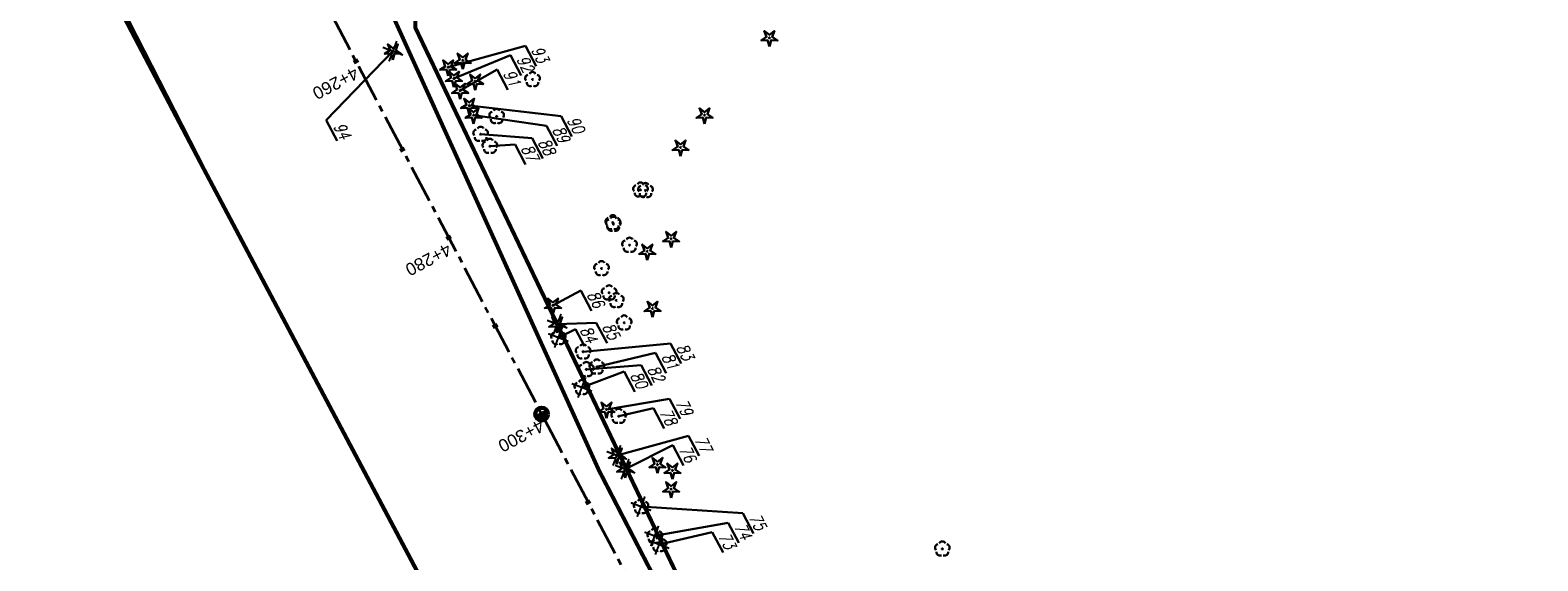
# Model space of a CAD drawing. Header units: metres. Extents: x 7529688 to 7533680, y 5721227 to 5727807.
# Tile 6 of 17: x 7531665 to 7531817, y 5723984 to 5724037. Entities that reach past the tile are written whole.
import ezdxf

# ---------------------------------------------------------------- set-up
doc = ezdxf.new("R2010")
doc.units = ezdxf.units.M
for name, pattern in [('817-dzialki-09-05-04$0$HIDDEN', [0.375, 0.25, -0.125]), ('ACAD_ISO05W100', [33, 24, -3, 0, -3, 0, -3]), ('CENTER2', [28.575, 19.05, -3.175, 3.175, -3.175])]:
    doc.linetypes.add(name, pattern=pattern)
for name, color, linetype in [('C-DROGI-SYTUACJA', 7, 'Continuous'), ('C-DROGI-SYTUACJA-ETYKIETY', 7, 'Continuous'), ('D-ziel-blokdrzewo', 250, 'Continuous')]:
    doc.layers.add(name, color=color, linetype=linetype)
doc.layers.add('D-LR-etap-III', color=7, linetype='817-dzialki-09-05-04$0$HIDDEN', lineweight=50, true_color=0xff1aff)
for name, color, linetype, lineweight in [('D-pas-drogowy', 7, 'ACAD_ISO05W100', 50), ('MK_drzewa opisy', 170, 'Continuous', 30), ('widok', 94, 'Continuous', 30)]:
    doc.layers.add(name, color=color, linetype=linetype, lineweight=lineweight)
doc.layers.add('D-wycinka-drzew', color=7, linetype='Continuous', true_color=0xff1a1a)
doc.layers.add('poprzeczki', color=7, linetype='Continuous', true_color=0x0000c7)
doc.styles.get("Standard").update_dxf_attribs({"font": 'arial.ttf'})
doc.styles.add('UZBROJENIE', font='SIMPLEX', dxfattribs={"width": 0.8, "oblique": 15.00003, "height": 1.5})

# ---------------------------------------------------------------- blocks, each defined once
blk = doc.blocks.new('kilometraz')
at = {"linetype": 'ByBlock', "lineweight": -2}
blk.add_hatch(color=0, dxfattribs=at).paths.add_polyline_path([(0, -0.28125, 0.41421356), (0.28125, 0, 0.41421356), (0, 0.28125)])
at = {"color": 0, "linetype": 'ByBlock', "lineweight": -2}
blk.add_line((0, 0.28125), (0, -0.28125), dxfattribs=at)
blk.add_circle((0, 0), 0.28125, dxfattribs=at)
blk = doc.blocks.new('AeccTickLine')
at = {"color": 0, "linetype": 'ByBlock', "lineweight": -2}
blk.add_line((0, 1), (0, -1), dxfattribs=at)
blk = doc.blocks.new('OBOP02_01')
at = {"linetype": 'Continuous', "lineweight": -2}
blk.add_hatch(color=0, dxfattribs=at).paths.add_polyline_path([(0, -0.1, 1), (0, 0.1, 1)])
at = {"color": 0, "linetype": 'Continuous', "lineweight": -2}
blk.add_circle((0, 0), 0.1, dxfattribs=at)
for centre, radius, start, end in [((-0.77, 0.25), 0.7, 101.6336, 222.6627), ((0, 0.8), 0.7, 29.8459, 150.1541), ((0.77, 0.25), 0.7, 317.3373, 78.3664), ((-0.46, -0.64), 0.71, 174.3693, 292.5572), ((0.46, -0.64), 0.71, 247.4428, 5.6307)]:
    blk.add_arc(centre, radius, start, end, dxfattribs=at)
blk = doc.blocks.new('OBOP01_01')
at = {"linetype": 'Continuous', "lineweight": -2}
blk.add_hatch(color=0, dxfattribs=at).paths.add_polyline_path([(0, -0.1, 1), (0, 0.1, 1)])
at = {"color": 0, "linetype": 'Continuous', "lineweight": -2, "flags": 128}
blk.add_lwpolyline([(0, -1.74), (-0.35, -0.48), (-1.65, -0.54), (-0.57, 0.18), (-1.02, 1.4), (0, 0.6), (1.02, 1.4), (0.57, 0.18), (1.65, -0.54), (0.35, -0.48), (0, -1.74)], dxfattribs=at)
at = {"color": 0, "linetype": 'Continuous', "lineweight": -2}
blk.add_circle((0, 0), 0.1, dxfattribs=at)
blk = doc.blocks.new('wycinka')
at = {"layer": 'D-wycinka-drzew', "const_width": 0.2}
for points in [[(-1.09, 0), (1.09, 0)], [(0, 1.09), (0, -1.09)]]:
    blk.add_lwpolyline(points, dxfattribs=at)

msp = doc.modelspace()

# ---------------------------------------------------------------- linework, layer by layer
at = {"layer": 'C-DROGI-SYTUACJA', "color": 2, "linetype": 'CENTER2', "lineweight": 35, "ltscale": 0.2}
msp.add_lwpolyline([(7531519.34, 5724370.97), (7531605.62, 5724206.44, 0.042652), (7531608.37, 5724202.14), (7531614.26, 5724194.44, -0.042592), (7531617, 5724190.14), (7531641.09, 5724144.24, -0.042262), (7531643.05, 5724139.58), (7531645.97, 5724130.59, 0.044899), (7531648.09, 5724125.65), (7531669.36, 5724086.12), (7531687.57, 5724053.49), (7531733.08, 5723967.07, 0.08906), (7531737.42, 5723961.49), (7531739.52, 5723959.62, -0.048597), (7531742.14, 5723956.76), (7531750.65, 5723945.47, -0.1118), (7531754.27, 5723937.41), (7531757.43, 5723921.9, 0.200916), (7531763.94, 5723912.31), (7531771.97, 5723907.08, -0.131228), (7531777.15, 5723901.33), (7531783.38, 5723889.12)], format="xyb", dxfattribs=at)
at = {"layer": 'D-LR-etap-III', "ltscale": 10, "flags": 128}
msp.add_lwpolyline([(7531750.47, 5723895.1, 0.4, 0.4, 0), (7531750.5, 5723895.13, 0.4, 0.4, 0), (7531682.71, 5724022.92, 0.4, 0.4, 0), (7531619.18, 5724147.2, 0.4, 0.4, 0), (7531592.31, 5724198.49, 0.4, 0.4, 0), (7531553.26, 5724272.92, 0.4, 0.4, 0), (7531504.02, 5724366.79, 0.4, 0.4, 0), (7531482.09, 5724407.62, 0.4, 0.4, 0), (7531412.35, 5724541.18, 0.4, 0.4, 0), (7531388.46, 5724586.93, 0.4, 0.4, 0), (7531345.12, 5724669.94, 0.4, 0.4, 0), (7531127.66, 5725081.67, 0.4, 0.4, 0), (7531059.25, 5725211.04, 0.4, 0.4, 0), (7531008.01, 5725307.95, 0.4, 0.4, 0), (7530964.18, 5725390.84, 0.4, 0.4, 0), (7530914.56, 5725484.68, 0.4, 0.4, 0), (7530865.24, 5725577.49, 0.4, 0.4, 0), (7530840.09, 5725624.06, 0.4, 0.4, 0), (7530802.56, 5725694.92, 0.4, 0.4, 0), (7530755.54, 5725787.51, 0.4, 0.4, 0), (7530708.72, 5725876.3, 0.4, 0.4, 0), (7530695.12, 5725902.09, 0.4, 0.4, 0), (7530642.91, 5726001.08, 0.4, 0.4, 0), (7530634.93, 5726016.15, 0.4, 0.4, 0), (7530610.82, 5726061.93, 0.4, 0.4, 0), (7530610.82, 5726061.93, 0.4, 0.4, 0), (7530607.21, 5726063.51, 0.4, 0.4, 0), (7530597.42, 5726080.68, 0.4, 0.4, 0), (7530591.16, 5726088.44, 0.4, 0.4, 0), (7530581.28, 5726107.21, 0.4, 0.4, 0), (7530571.29, 5726130.56, 0.4, 0.4, 0), (7530549.55, 5726171.53, 0.4, 0.4, 0), (7530531.01, 5726206.47, 0.4, 0.4, 0), (7530516.46, 5726236.02, 0.4, 0.4, 0), (7530500.8, 5726266.14, 0.4, 0.4, 0), (7530491.35, 5726283.94, 0.4, 0.4, 0), (7530482.4, 5726303.41, 0.4, 0.4, 0), (7530482.4, 5726303.41, 0.4, 0.4, 0), (7530450.41, 5726357.28, 0.4, 0.4, 0), (7530397.76, 5726458.5, 0.4, 0.4, 0), (7530334.71, 5726583.66, 0.4, 0.4, 0), (7530303.94, 5726645.17, 0.4, 0.4, 0), (7530300.51, 5726651.78, 0.4, 0.4, 0), (7530289.21, 5726671.97, 0.4, 0.4, 0), (7530281.54, 5726685.57, 0.4, 0.4, 0), (7530261.37, 5726724.16, 0.4, 0.4, 0), (7530254.03, 5726738.21, 0.4, 0.4, 0), (7530197.22, 5726845.06, 0.4, 0.4, 0), (7530194.71, 5726849.15, 0.4, 0.4, 0), (7530195.92, 5726850.75, 0.4, 0.4, 0), (7530170.55, 5726892.96, 0.4, 0.4, 0), (7530143.17, 5726945.07, 0.4, 0.4, 0), (7530105.06, 5727018.32, 0.4, 0.4, 0), (7530100.06, 5727027.16, 0.4, 0.4, 0), (7530062.32, 5727099.63, 0.4, 0.4, 0), (7530015.38, 5727189.42, 0.4, 0.4, 0), (7529983.21, 5727250.21, 0.4, 0.4, 0), (7529953.28, 5727306.75, 0.4, 0.4, 0), (7529900.67, 5727406.16, 0.4, 0.4, 0), (7529890.63, 5727425.13, 0.4, 0.4, 0), (7529875.16, 5727454.43, 0.4, 0.4, 0), (7529857.56, 5727487.79, 0.4, 0.4, 0), (7529835.19, 5727530.19, 0.4, 0.4, 0), (7529811.74, 5727574.66, 0.4, 0.4, 0), (7529792.1, 5727611.92, 0.4, 0.4, 0), (7529768.07, 5727657.47, 0.4, 0.4, 0), (7529755.21, 5727682.13, 0.4, 0.4, 0), (7529753.31, 5727681.13, 0.4, 0.4, 0), (7529739.21, 5727707.77, 0.4, 0.4, 0), (7529735.39, 5727711.25, 0.4, 0.4, 0), (7529725.42, 5727730.2, 0.4, 0.4, 0), (7529723.55, 5727729.88, 0.4, 0.4, 0), (7529695.57, 5727782.93, 0.4, 0.4, 0), (7529717.68, 5727794.02, 0.4, 0.4, 0), (7529736.27, 5727758.65, 0.4, 0.4, 0), (7529736.27, 5727758.65, 0.4, 0.4, 0), (7529744.51, 5727750.41, 0.4, 0.4, 0), (7529744.51, 5727750.41, 0.4, 0.4, 0), (7529750.28, 5727738.55, 0.4, 0.4, 0), (7529777.11, 5727687.57, 0.4, 0.4, 0), (7529796.52, 5727651.33, 0.4, 0.4, 0), (7529814.94, 5727616.79, 0.4, 0.4, 0), (7529839.01, 5727572.3, 0.4, 0.4, 0), (7529860.62, 5727532.51, 0.4, 0.4, 0), (7529882.35, 5727491.5, 0.4, 0.4, 0), (7529904.87, 5727449.1, 0.4, 0.4, 0), (7529920.75, 5727418.88, 0.4, 0.4, 0), (7529946.68, 5727368.55, 0.4, 0.4, 0), (7529972.02, 5727320.57, 0.4, 0.4, 0), (7529987.74, 5727290.15, 0.4, 0.4, 0), (7529996.5, 5727273.66, 0.4, 0.4, 0), (7530017.54, 5727234.2, 0.4, 0.4, 0), (7530033.05, 5727204.86, 0.4, 0.4, 0), (7530051.62, 5727170.22, 0.4, 0.4, 0), (7530069.28, 5727137.02, 0.4, 0.4, 0), (7530089.39, 5727097.53, 0.4, 0.4, 0), (7530109.71, 5727060.75, 0.4, 0.4, 0), (7530136.77, 5727011.64, 0.4, 0.4, 0), (7530162.45, 5726962.74, 0.4, 0.4, 0), (7530187.67, 5726916.99, 0.4, 0.4, 0), (7530207.82, 5726879.34, 0.4, 0.4, 0), (7530230.63, 5726834.52, 0.4, 0.4, 0), (7530262.29, 5726776.62, 0.4, 0.4, 0), (7530277.51, 5726760.21, 0.4, 0.4, 0), (7530286.04, 5726744.11, 0.4, 0.4, 0), (7530288.1, 5726735.88, 0.4, 0.4, 0), (7530290.39, 5726725.05, 0.4, 0.4, 0), (7530296.18, 5726713.58, 0.4, 0.4, 0), (7530302.73, 5726701.18, 0.4, 0.4, 0), (7530325.69, 5726657.47, 0.4, 0.4, 0), (7530343.24, 5726623.65, 0.4, 0.4, 0), (7530360.23, 5726591.75, 0.4, 0.4, 0), (7530383.21, 5726548.06, 0.4, 0.4, 0), (7530406.02, 5726503.61, 0.4, 0.4, 0), (7530427.46, 5726462.62, 0.4, 0.4, 0), (7530447.93, 5726424.39, 0.4, 0.4, 0), (7530471.13, 5726379.92, 0.4, 0.4, 0), (7530490.5, 5726343.03, 0.4, 0.4, 0), (7530509.5, 5726306.73, 0.4, 0.4, 0), (7530529.89, 5726267.24, 0.4, 0.4, 0), (7530543.85, 5726238.99, 0.4, 0.4, 0), (7530554.81, 5726218.94, 0.4, 0.4, 0), (7530559.03, 5726212.22, 0.4, 0.4, 0), (7530563.06, 5726206.41, 0.4, 0.4, 0), (7530566.93, 5726200.46, 0.4, 0.4, 0), (7530569.77, 5726194.9, 0.4, 0.4, 0), (7530571.47, 5726191.28, 0.4, 0.4, 0), (7530572.84, 5726188.02, 0.4, 0.4, 0), (7530575.3, 5726182.03, 0.4, 0.4, 0), (7530579.74, 5726173.31, 0.4, 0.4, 0), (7530583.3, 5726167.41, 0.4, 0.4, 0), (7530593.4, 5726163.33, 0.4, 0.4, 0), (7530598.62, 5726155.26, 0.4, 0.4, 0), (7530608.26, 5726140.5, 0.4, 0.4, 0), (7530603.27, 5726136.83, 0.4, 0.4, 0), (7530606.53, 5726131.84, 0.4, 0.4, 0), (7530604.24, 5726124.22, 0.4, 0.4, 0), (7530605.85, 5726121.63, 0.4, 0.4, 0), (7530608.97, 5726116.16, 0.4, 0.4, 0), (7530618.11, 5726097.79, 0.4, 0.4, 0), (7530651.21, 5726034.96, 0.4, 0.4, 0), (7530670.24, 5725998.61, 0.4, 0.4, 0), (7530698.08, 5725945.95, 0.4, 0.4, 0), (7530716.51, 5725911.31, 0.4, 0.4, 0), (7530735.22, 5725875.67, 0.4, 0.4, 0), (7530752.5, 5725842.15, 0.4, 0.4, 0), (7530778.31, 5725793.5, 0.4, 0.4, 0), (7530797.5, 5725756.38, 0.4, 0.4, 0), (7530812.52, 5725728.29, 0.4, 0.4, 0), (7530820.04, 5725713.16, 0.4, 0.4, 0), (7530822.42, 5725710.19, 0.4, 0.4, 0), (7530833.15, 5725688.8, 0.4, 0.4, 0), (7530849.63, 5725656.16, 0.4, 0.4, 0), (7530867.98, 5725621.96, 0.4, 0.4, 0), (7530872.63, 5725612.89, 0.4, 0.4, 0), (7530880.35, 5725597.59, 0.4, 0.4, 0), (7530883.84, 5725593.39, 0.4, 0.4, 0), (7530891.78, 5725587.76, 0.4, 0.4, 0), (7530895.04, 5725584.28, 0.4, 0.4, 0), (7530897.03, 5725580.94, 0.4, 0.4, 0), (7530900.95, 5725579.95, 0.4, 0.4, 0), (7530904.81, 5725571.98, 0.4, 0.4, 0), (7530903.68, 5725568.57, 0.4, 0.4, 0), (7530908.9, 5725558.84, 0.4, 0.4, 0), (7530910.25, 5725545.67, 0.4, 0.4, 0), (7530912.87, 5725538.65, 0.4, 0.4, 0), (7530945.28, 5725478.46, 0.4, 0.4, 0), (7530959.69, 5725450.25, 0.4, 0.4, 0), (7531002.83, 5725368.19, 0.4, 0.4, 0), (7531044.7, 5725290.31, 0.4, 0.4, 0), (7531064.1, 5725253.21, 0.4, 0.4, 0), (7531083.01, 5725216.68, 0.4, 0.4, 0), (7531113.01, 5725158.47, 0.4, 0.4, 0), (7531137.36, 5725113.07, 0.4, 0.4, 0), (7531150.83, 5725086.71, 0.4, 0.4, 0), (7531159.75, 5725076.64, 0.4, 0.4, 0), (7531166.31, 5725074.58, 0.4, 0.4, 0), (7531172.29, 5725062.58, 0.4, 0.4, 0), (7531170.59, 5725055.61, 0.4, 0.4, 0), (7531173.73, 5725044.08, 0.4, 0.4, 0), (7531215.34, 5724964.86, 0.4, 0.4, 0), (7531238.05, 5724921.68, 0.4, 0.4, 0), (7531262.39, 5724875.28, 0.4, 0.4, 0), (7531295.59, 5724811.27, 0.4, 0.4, 0), (7531348.49, 5724712.36, 0.4, 0.4, 0), (7531363.74, 5724682.68, 0.4, 0.4, 0), (7531366.99, 5724675.87, 0.4, 0.4, 0), (7531382.54, 5724646.11, 0.4, 0.4, 0), (7531401.3, 5724610.87, 0.4, 0.4, 0), (7531428.96, 5724558.86, 0.4, 0.4, 0), (7531449.11, 5724520.4, 0.4, 0.4, 0), (7531477.29, 5724465.83, 0.4, 0.4, 0), (7531501, 5724421.11, 0.4, 0.4, 0), (7531512.12, 5724400.55, 0.4, 0.4, 0), (7531513.78, 5724396.76, 0.4, 0.4, 0), (7531526.32, 5724379.39, 0.4, 0.4, 0), (7531566.78, 5724302.74, 0.4, 0.4, 0), (7531612.28, 5724225.61, 0.4, 0.4, 0), (7531620.49, 5724210.55, 0.4, 0.4, 0), (7531631.58, 5724196.26, 0.4, 0.4, 0), (7531653.48, 5724152.43, 0.4, 0.4, 0), (7531661.15, 5724128.49, 0.4, 0.4, 0), (7531673.88, 5724101.19, 0.4, 0.4, 0), (7531684.69, 5724081.18, 0.4, 0.4, 0), (7531699.21, 5724051.17, 0.4, 0.4, 0), (7531704.03, 5724040.58, 0.4, 0.4, 0), (7531704.03, 5724040.58, 0.4, 0.4, 0), (7531703.91, 5724037.17, 0.4, 0.4, 0), (7531736.42, 5723969.23, 0.4, 0.4, 0), (7531738.29, 5723967.7, 0.4, 0.4, 0), (7531742.18, 5723962.35, 0.4, 0.4, 0), (7531744.29, 5723958.62, 0.4, 0.4, 0), (7531755.39, 5723944.19, 0.4, 0.4, 0), (7531758.69, 5723936.76, 0.4, 0.4, 0), (7531780.08, 5723929.25, 0.4, 0.4, 0), (7531792.61, 5723906.34, 0.4, 0.4, 0), (7531792.61, 5723906.34, 0.4, 0.4, 0), (7531756.96, 5723883.06, 0.4, 0.4, 0), (7531750.46, 5723895.13, 0.4, 0.4, 0), (7531750.46, 5723895.13, 0, 0, 0)], format="xyseb", dxfattribs=at)
at = {"layer": 'D-pas-drogowy', "ltscale": 0.2, "flags": 128}
msp.add_lwpolyline([(7531633.02, 5724182.83, 0.4, 0.4, 0), (7531617.56, 5724211.61, 0.4, 0.4, 0), (7531566.78, 5724302.74, 0.4, 0.4, 0), (7531538.42, 5724356.47, 0.4, 0.4, 0), (7531526.32, 5724379.39, 0.4, 0.4, 0), (7531516.1, 5724393.61, 0.4, 0.4, 0.001485), (7531513.78, 5724396.84, 0.4, 0.4, 0), (7531501.87, 5724413.41, 0.4, 0.4, 0), (7531474.93, 5724464.51, 0.4, 0.4, 0), (7531446.2, 5724518.99, 0.4, 0.4, 0), (7531424.96, 5724559.26, 0.4, 0.4, 0), (7531398.44, 5724609.57, 0.4, 0.4, 0), (7531379.65, 5724645.22, 0.4, 0.4, 0), (7531365.23, 5724672.56, 0.4, 0.4, 0), (7531341.31, 5724717.92, 0.4, 0.4, 0), (7531312.9, 5724771.79, 0.4, 0.4, 0), (7531292.59, 5724810.31, 0.4, 0.4, 0), (7531259.39, 5724873.27, 0.4, 0.4, 0), (7531233.74, 5724921.92, 0.4, 0.4, 0), (7531203.07, 5724980.09, 0.4, 0.4, 0), (7531173.47, 5725036.23, 0.4, 0.4, 0), (7531168.27, 5725046.09, 0.4, 0.4, 0), (7531172.29, 5725062.58, 0.4, 0.4, 0), (7531166.31, 5725074.58, 0.4, 0.4, 0), (7531150.32, 5725079.6, 0.4, 0.4, 0), (7531141.5, 5725096.43, 0.4, 0.4, 0), (7531109.31, 5725157.81, 0.4, 0.4, 0), (7531086.64, 5725201.05, 0.4, 0.4, 0), (7531059.2, 5725253.38, 0.4, 0.4, 0), (7531028.21, 5725312.49, 0.4, 0.4, 0), (7530999.1, 5725367.99, 0.4, 0.4, 0), (7530956.25, 5725449.72, 0.4, 0.4, 0), (7530924.4, 5725510.46, 0.4, 0.4, 0), (7530897.51, 5725561.74, 0.4, 0.4, 0), (7530894.46, 5725566.14, 0.4, 0.4, 0), (7530892.16, 5725570.49, 0.4, 0.4, 0), (7530869.36, 5725613.31, 0.4, 0.4, 0), (7530861.69, 5725627.7, 0.4, 0.4, 0), (7530852.74, 5725644.52, 0.4, 0.4, 0), (7530831.51, 5725684.2, 0.4, 0.4, 0), (7530811.13, 5725722.52, 0.4, 0.4, 0), (7530792.35, 5725757.94, 0.4, 0.4, 0), (7530768.03, 5725803.8, 0.4, 0.4, 0), (7530748.77, 5725840.18, 0.4, 0.4, 0), (7530727.7, 5725879.97, 0.4, 0.4, 0), (7530712.1, 5725909.55, 0.4, 0.4, 0), (7530693.64, 5725944.65, 0.4, 0.4, 0), (7530665.7, 5725997.54, 0.4, 0.4, 0), (7530641.76, 5726042.88, 0.4, 0.4, 0), (7530616.5, 5726091.48, 0.4, 0.4, 0), (7530604.63, 5726114.32, 0.4, 0.4, -0.007763), (7530602.5, 5726118.43, 0.4, 0.4, 0), (7530603.99, 5726123.39, 0.4, 0.4, 0), (7530606.53, 5726131.84, 0.4, 0.4, 0), (7530603.27, 5726136.83, 0.4, 0.4, 0), (7530593.78, 5726151.37, 0.4, 0.4, 0), (7530590.2, 5726156.84, 0.4, 0.4, 0), (7530583.3, 5726167.41, 0.4, 0.4, 0), (7530580.58, 5726170.43, 0.4, 0.4, 0), (7530575.85, 5726175.67, 0.4, 0.4, 0), (7530569.01, 5726186.66, 0.4, 0.4, 0), (7530562.56, 5726199.19, 0.4, 0.4, 0), (7530555.67, 5726211.39, 0.4, 0.4, 0), (7530548.29, 5726224.23, 0.4, 0.4, 0), (7530540.58, 5726237.71, 0.4, 0.4, 0), (7530532.68, 5726252.65, 0.4, 0.4, 0), (7530524.06, 5726269.35, 0.4, 0.4, 0), (7530502.82, 5726309.91, 0.4, 0.4, 0), (7530488.83, 5726336.63, 0.4, 0.4, 0), (7530466.03, 5726380.16, 0.4, 0.4, 0), (7530438.47, 5726432.77, 0.4, 0.4, 0), (7530424.53, 5726459.09, 0.4, 0.4, 0), (7530401.63, 5726502.97, 0.4, 0.4, 0), (7530383.38, 5726538.06, 0.4, 0.4, 0), (7530353.97, 5726593.52, 0.4, 0.4, 0), (7530338.47, 5726622.74, 0.4, 0.4, 0), (7530322.01, 5726653.88, 0.4, 0.4, 0), (7530297.54, 5726700.33, 0.4, 0.4, 0), (7530287.38, 5726719.6, 0.4, 0.4, 0), (7530285.95, 5726722.32, 0.4, 0.4, 0), (7530280.26, 5726733.12, 0.4, 0.4, 0), (7530266.73, 5726758.74, 0.4, 0.4, 0), (7530260.42, 5726770.47, 0.4, 0.4, 0), (7530253.25, 5726783.82, 0.4, 0.4, 0), (7530244.95, 5726799.33, 0.4, 0.4, 0), (7530239.39, 5726808.49, 0.4, 0.4, 0), (7530238.29, 5726807.9, 0.4, 0.4, 0), (7530218.11, 5726850.67, 0.4, 0.4, 0), (7530175.91, 5726928.17, 0.4, 0.4, 0), (7530096.68, 5727076.15, 0.4, 0.4, 0), (7530094.68, 5727079.89, 0.4, 0.4, 0), (7530064.6, 5727135.52, 0.4, 0.4, 0), (7530046.73, 5727168.89, 0.4, 0.4, 0), (7530025.8, 5727208.46, 0.4, 0.4, 0), (7530012.85, 5727232.98, 0.4, 0.4, 0), (7529994.15, 5727268.45, 0.4, 0.4, 0), (7529981.67, 5727291.93, 0.4, 0.4, 0), (7529949.89, 5727351.73, 0.4, 0.4, 0), (7529924.75, 5727399.03, 0.4, 0.4, 0), (7529915.52, 5727417.1, 0.4, 0.4, 0), (7529885.83, 5727475.19, 0.4, 0.4, 0), (7529862.56, 5727519.97, 0.4, 0.4, 0), (7529852.98, 5727538.19, 0.4, 0.4, 0), (7529836.51, 5727569.51, 0.4, 0.4, 0), (7529815.37, 5727609.14, 0.4, 0.4, 0), (7529792.8, 5727651.25, 0.4, 0.4, 0), (7529774.2, 5727685.86, 0.4, 0.4, 0), (7529746.97, 5727736.06, 0.4, 0.4, 0), (7529733.92, 5727757.62, 0.4, 0.4, 0), (7529708.61, 5727806.39, 0.4, 0.4, 0), (7529688.49, 5727796.34, 0.4, 0.4, 0), (7529723.55, 5727729.88, 0.4, 0.4, 0), (7529725.42, 5727730.2, 0.4, 0.4, 0), (7529735.38, 5727711.28, 0.4, 0.4, 0), (7529739.21, 5727707.77, 0.4, 0.4, 0), (7529753.31, 5727681.13, 0.4, 0.4, 0), (7529755.18, 5727682.11, 0.4, 0.4, 0), (7529792.1, 5727611.92, 0.4, 0.4, 0), (7529811.74, 5727574.66, 0.4, 0.4, 0), (7529835.19, 5727530.19, 0.4, 0.4, 0), (7529857.56, 5727487.79, 0.4, 0.4, 0), (7529875.16, 5727454.43, 0.4, 0.4, 0), (7529890.63, 5727425.13, 0.4, 0.4, 0), (7529900.67, 5727406.16, 0.4, 0.4, 0), (7529953.28, 5727306.75, 0.4, 0.4, 0), (7529983.21, 5727250.21, 0.4, 0.4, 0), (7530015.38, 5727189.42, 0.4, 0.4, 0), (7530062.32, 5727099.63, 0.4, 0.4, 0), (7530100.06, 5727027.16, 0.4, 0.4, 0), (7530105.06, 5727018.32, 0.4, 0.4, 0), (7530143.17, 5726945.07, 0.4, 0.4, 0), (7530170.55, 5726892.96, 0.4, 0.4, 0), (7530195.92, 5726850.75, 0.4, 0.4, 0), (7530194.71, 5726849.15, 0.4, 0.4, 0), (7530197.22, 5726845.06, 0.4, 0.4, 0), (7530254.03, 5726738.21, 0.4, 0.4, 0), (7530261.37, 5726724.16, 0.4, 0.4, 0), (7530281.54, 5726685.57, 0.4, 0.4, 0), (7530289.21, 5726671.97, 0.4, 0.4, 0), (7530300.51, 5726651.78, 0.4, 0.4, 0), (7530303.94, 5726645.17, 0.4, 0.4, 0), (7530334.71, 5726583.66, 0.4, 0.4, 0), (7530397.76, 5726458.5, 0.4, 0.4, 0), (7530450.41, 5726357.28, 0.4, 0.4, 0), (7530482.4, 5726303.41, 0.4, 0.4, 0), (7530483.69, 5726301, 0.4, 0.4, 0), (7530491.35, 5726283.94, 0.4, 0.4, 0), (7530512.67, 5726243.78, 0.4, 0.4, 0), (7530529.43, 5726209.46, 0.4, 0.4, 0), (7530571.29, 5726130.56, 0.4, 0.4, 0), (7530581.28, 5726107.21, 0.4, 0.4, 0), (7530591.16, 5726088.44, 0.4, 0.4, 0), (7530597.42, 5726080.68, 0.4, 0.4, 0), (7530607.21, 5726063.51, 0.4, 0.4, 0), (7530610.82, 5726061.93, 0.4, 0.4, 0), (7530634.93, 5726016.15, 0.4, 0.4, 0), (7530642.91, 5726001.08, 0.4, 0.4, 0), (7530695.12, 5725902.09, 0.4, 0.4, 0), (7530708.72, 5725876.3, 0.4, 0.4, 0), (7530755.54, 5725787.51, 0.4, 0.4, 0), (7530802.56, 5725694.92, 0.4, 0.4, 0), (7530840.09, 5725624.06, 0.4, 0.4, 0), (7530865.24, 5725577.49, 0.4, 0.4, 0), (7530914.56, 5725484.68, 0.4, 0.4, 0), (7530964.18, 5725390.84, 0.4, 0.4, 0), (7531008.01, 5725307.95, 0.4, 0.4, 0), (7531059.25, 5725211.04, 0.4, 0.4, 0), (7531127.66, 5725081.67, 0.4, 0.4, 0), (7531345.12, 5724669.94, 0.4, 0.4, 0), (7531388.46, 5724586.93, 0.4, 0.4, 0), (7531412.35, 5724541.18, 0.4, 0.4, 0), (7531482.09, 5724407.62, 0.4, 0.4, 0), (7531504.02, 5724366.79, 0.4, 0.4, 0), (7531519.37, 5724337.52, 0.4, 0.4, 0), (7531563.75, 5724252.93, 0.4, 0.4, 0), (7531602.18, 5724179.68, 0.4, 0.4, 0), (7531619.18, 5724147.2, 0.4, 0.4, 0), (7531625.04, 5724135.64, 0.4, 0.4, 0), (7531656.8, 5724073.32, 0.4, 0.4, 0), (7531675.12, 5724037.36, 0.4, 0.4, 0), (7531682.71, 5724022.92, 0.4, 0.4, 0), (7531705.57, 5723979.81, 0.4, 0.4, 0), (7531736.61, 5723921.26, 0.4, 0.4, 0), (7531750.46, 5723895.13, 0.4, 0.4, 0), (7531740.77, 5723886.56, 0.4, 0.4, 0), (7531732.86, 5723885, 0.4, 0.4, 0), (7531722.18, 5723887.77, 0.4, 0.4, 0), (7531729.87, 5723862.17, 0.4, 0.4, 0), (7531742.92, 5723861.93, 0.4, 0.4, 0), (7531763.71, 5723859.52, 0.4, 0.4, 0), (7531768.42, 5723854.12, 0.4, 0.4, 0), (7531787.42, 5723817.97, 0.4, 0.4, 0), (7531795.57, 5723809.82, 0.4, 0.4, 0), (7531816.35, 5723819.85, 0.4, 0.4, 0), (7531816.35, 5723819.85, 0.4, 0.4, 0), (7531805.06, 5723843.23, 0.4, 0.4, 0), (7531803.61, 5723886.23, 0.4, 0.4, 0), (7531803.61, 5723886.23, 0.4, 0.4, 0), (7531780.08, 5723929.25, 0.4, 0.4, 0), (7531758.69, 5723936.76, 0.4, 0.4, 0), (7531749.36, 5723946.41, 0.4, 0.4, 0), (7531742.71, 5723953.29, 0.4, 0.4, 0), (7531735.18, 5723967.88, 0.4, 0.4, 0), (7531722.37, 5723992.68, 0.4, 0.4, 0), (7531705.04, 5724030.89, 0.4, 0.4, 0), (7531699.47, 5724043.17, 0.4, 0.4, 0), (7531692.69, 5724058.11, 0.4, 0.4, 0), (7531679.67, 5724084.02, 0.4, 0.4, 0), (7531674.55, 5724094.21, 0.4, 0.4, 0), (7531666.63, 5724114, 0.4, 0.4, 0), (7531649, 5724153.82, 0.4, 0.4, 0), (7531641.49, 5724149.34, 0.4, 0.4, 0), (7531626.04, 5724179.34, 0.4, 0.4, 0), (7531633.03, 5724182.84, 0, 0, 0)], format="xyseb", dxfattribs=at)
at = {"layer": 'MK_drzewa opisy', "flags": 128}
for points in [[(7531694.96, 5724027.87), (7531701.67, 5724034.78)], [(7531714.97, 5724035.31), (7531707.22, 5724033.17)], [(7531713.48, 5724034.37), (7531707.8, 5724032.04)], [(7531713.48, 5724034.37), (7531714.55, 5724032.33)], [(7531714.97, 5724035.31), (7531716.04, 5724033.28)], [(7531712.14, 5724032.94), (7531708.42, 5724030.83)], [(7531712.14, 5724032.94), (7531713.22, 5724030.9)], [(7531718.57, 5724028.25), (7531709.33, 5724029.32)], [(7531717.08, 5724027.3), (7531709.77, 5724028.35)], [(7531718.57, 5724028.25), (7531719.64, 5724026.21)], [(7531694.96, 5724027.87), (7531696.07, 5724025.78)], [(7531717.08, 5724027.3), (7531718.15, 5724025.27)], [(7531715.65, 5724026.05), (7531710.48, 5724026.44)], [(7531713.93, 5724025.43), (7531711.41, 5724025.24)], [(7531713.93, 5724025.43), (7531715, 5724023.4)], [(7531715.65, 5724026.05), (7531716.72, 5724024.01)], [(7531720.55, 5724010.75), (7531717.74, 5724009.27)], [(7531720.55, 5724010.75), (7531721.62, 5724008.71)], [(7531722.09, 5724007.53), (7531718.17, 5724007.38)], [(7531722.09, 5724007.53), (7531723.17, 5724005.49)], [(7531720.01, 5724006.89), (7531718.28, 5724006.04)], [(7531720.01, 5724006.89), (7531720.92, 5724005.17)], [(7531729.53, 5724005.45), (7531720.77, 5724004.62)], [(7531728.04, 5724004.51), (7531722.15, 5724003.09)], [(7531728.04, 5724004.51), (7531729.11, 5724002.47)], [(7531729.53, 5724005.45), (7531730.6, 5724003.42)], [(7531724.89, 5724002.64), (7531720.64, 5724001.03)], [(7531726.61, 5724003.26), (7531721.09, 5724002.84)], [(7531724.89, 5724002.64), (7531725.96, 5724000.6)], [(7531726.61, 5724003.26), (7531727.68, 5724001.22)], [(7531729.43, 5723999.9), (7531723.11, 5723998.82)], [(7531729.43, 5723999.9), (7531730.51, 5723997.87)], [(7531727.85, 5723998.94), (7531724.34, 5723998.14)], [(7531727.85, 5723998.94), (7531728.92, 5723996.91)], [(7531731.35, 5723996.19), (7531724.15, 5723994.21)], [(7531729.77, 5723995.23), (7531724.98, 5723992.83)], [(7531729.77, 5723995.23), (7531730.84, 5723993.2)], [(7531731.35, 5723996.19), (7531732.43, 5723994.15)], [(7531736.81, 5723988.4), (7531726.58, 5723989.07)], [(7531735.33, 5723987.45), (7531727.95, 5723986.12)], [(7531735.33, 5723987.45), (7531736.4, 5723985.42)], [(7531736.81, 5723988.4), (7531737.88, 5723986.36)], [(7531733.74, 5723986.5), (7531728.4, 5723985.27)], [(7531733.74, 5723986.5), (7531734.82, 5723984.46)]]:
    msp.add_lwpolyline(points, dxfattribs=at)

# ---------------------------------------------------------------- block references
at = {"layer": 'D-ziel-blokdrzewo', "rotation": 339.1129421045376}
for p in [(7531701.67, 5724034.78), (7531718.17, 5724007.38), (7531718.28, 5724006.04), (7531720.64, 5724001.03), (7531724.15, 5723994.21), (7531724.98, 5723992.83), (7531726.58, 5723989.07), (7531727.95, 5723986.12), (7531728.4, 5723985.27)]:
    msp.add_blockref('wycinka', p, dxfattribs=at)
at = {"layer": 'poprzeczki', "color": 2, "linetype": 'Continuous', "lineweight": 60, "xscale": 0.25, "yscale": 0.25, "zscale": 0.25, "rotation": 297.7699596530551}
for p in [(7531697.96, 5724033.76), (7531702.62, 5724024.91), (7531707.28, 5724016.06), (7531711.94, 5724007.21), (7531721.26, 5723989.51)]:
    msp.add_blockref('AeccTickLine', p, dxfattribs=at)
at = {"layer": 'poprzeczki', "color": 10, "linetype": 'Continuous', "lineweight": 60, "xscale": 2.249999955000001, "yscale": 2.249999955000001, "zscale": 2.249999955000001, "rotation": 297.769959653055}
msp.add_blockref('kilometraz', (7531716.6, 5723998.36), dxfattribs=at)
at = {"layer": 'widok', "linetype": 'Continuous', "xscale": 0.5, "yscale": 0.5, "zscale": 0.5}
for name, p in [('OBOP01_01', (7531739.47, 5724036.12)), ('OBOP01_01', (7531701.67, 5724034.78)), ('OBOP01_01', (7531708.68, 5724033.86)), ('OBOP01_01', (7531707.22, 5724033.17)), ('OBOP01_01', (7531707.8, 5724032.04)), ('OBOP01_01', (7531708.42, 5724030.83)), ('OBOP01_01', (7531709.93, 5724031.75)), ('OBOP02_01', (7531715.69, 5724031.95)), ('OBOP01_01', (7531709.33, 5724029.32)), ('OBOP01_01', (7531709.77, 5724028.35)), ('OBOP02_01', (7531712.09, 5724028.24)), ('OBOP01_01', (7531732.96, 5724028.36)), ('OBOP02_01', (7531710.48, 5724026.44)), ('OBOP02_01', (7531711.41, 5724025.24)), ('OBOP01_01', (7531730.55, 5724025.12)), ('OBOP02_01', (7531726.53, 5724020.86)), ('OBOP02_01', (7531727.03, 5724020.81)), ('OBOP02_01', (7531723.75, 5724017.58)), ('OBOP02_01', (7531723.81, 5724017.42)), ('OBOP01_01', (7531729.6, 5724015.95)), ('OBOP02_01', (7531725.43, 5724015.32)), ('OBOP01_01', (7531727.21, 5724014.69)), ('OBOP02_01', (7531722.62, 5724012.97)), ('OBOP02_01', (7531723.38, 5724010.54)), ('OBOP02_01', (7531724.1, 5724009.77)), ('OBOP01_01', (7531717.74, 5724009.27)), ('OBOP01_01', (7531727.74, 5724008.95)), ('OBOP01_01', (7531718.17, 5724007.38)), ('OBOP02_01', (7531724.89, 5724007.52)), ('OBOP02_01', (7531718.28, 5724006.04)), ('OBOP02_01', (7531720.77, 5724004.62)), ('OBOP02_01', (7531721.09, 5724002.84)), ('OBOP02_01', (7531722.15, 5724003.09)), ('OBOP02_01', (7531720.64, 5724001.03)), ('OBOP01_01', (7531723.11, 5723998.82)), ('OBOP02_01', (7531724.34, 5723998.14)), ('OBOP01_01', (7531724.15, 5723994.21)), ('OBOP01_01', (7531724.98, 5723992.83)), ('OBOP01_01', (7531728.23, 5723993.28)), ('OBOP01_01', (7531729.73, 5723992.7)), ('OBOP01_01', (7531729.6, 5723990.83)), ('OBOP02_01', (7531726.58, 5723989.07)), ('OBOP02_01', (7531727.95, 5723986.12)), ('OBOP02_01', (7531728.4, 5723985.27)), ('OBOP02_01', (7531756.83, 5723984.82))]:
    msp.add_blockref(name, p, dxfattribs=at)

# ---------------------------------------------------------------- texts
at = {"layer": 'C-DROGI-SYTUACJA-ETYKIETY', "color": 2}
for s, p in [('4+260', (7531697.8, 5724033.25)), ('4+280', (7531707.12, 5724015.55)), ('4+300', (7531716.44, 5723997.86))]:
    msp.add_text(s, height=1.25, rotation=207.77, dxfattribs=at).set_placement(p)
at = {"layer": 'MK_drzewa opisy', "color": 2, "char_height": 1.2, "attachment_point": 1, "rotation": 297.79, "style": 'UZBROJENIE'}
for s, insert in [('92', (7531715.11, 5724034.53)), ('93', (7531716.59, 5724035.47)), ('91', (7531713.77, 5724033.1)), ('90', (7531720.19, 5724028.41)), ('89', (7531718.71, 5724027.46)), ('87', (7531715.56, 5724025.59)), ('88', (7531717.28, 5724026.21)), ('86', (7531722.18, 5724010.91)), ('81', (7531729.67, 5724004.67)), ('83', (7531731.15, 5724005.61)), ('82', (7531728.24, 5724003.42)), ('79', (7531731.06, 5724000.06)), ('78', (7531729.48, 5723999.1))]:
    msp.add_mtext_dynamic_manual_height_columns(s, width=1.1638, gutter_width=7.5, heights=[0], dxfattribs=dict(at, insert=insert))
at = {"layer": 'MK_drzewa opisy', "char_height": 1.2, "attachment_point": 1, "style": 'UZBROJENIE'}
for s, insert, rotation in [('94', (7531696.71, 5724027.8), 298.0566), ('84', (7531721.47, 5724007.36), 297.79), ('85', (7531723.72, 5724007.69), 297.79), ('80', (7531726.52, 5724002.8), 297.79), ('76', (7531731.4, 5723995.39), 297.79), ('77', (7531732.98, 5723996.35), 297.79), ('74', (7531736.95, 5723987.62), 297.79), ('75', (7531738.44, 5723988.56), 297.79), ('73', (7531735.37, 5723986.66), 297.79)]:
    msp.add_mtext_dynamic_manual_height_columns(s, width=1.1638, gutter_width=7.5, heights=[0], dxfattribs=dict(at, insert=insert, rotation=rotation))

doc.saveas('drawing.dxf')
